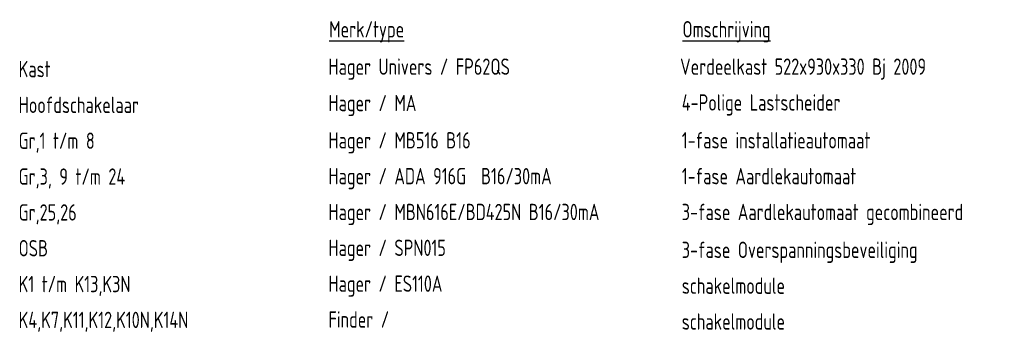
# Model space of a CAD drawing. Header units: millimetres. Extents: x -42616 to 81349, y -22301 to 100610.
# Tile 2 of 22: x -15950 to -10455, y 12027 to 13772. Entities that reach past the tile are written whole.
import ezdxf

# ---------------------------------------------------------------- set-up
doc = ezdxf.new("R2010")
doc.units = ezdxf.units.MM
doc.header["$LTSCALE"] = 100
doc.layers.add('EL$6----', color=7, linetype='Continuous')
doc.styles.add('2_5', font='iso.shx', dxfattribs={"height": 2.5})

msp = doc.modelspace()

# ---------------------------------------------------------------- texts
at = {"layer": 'EL$6----', "color": 1, "style": '2_5', "width": 0.8}
for s, height, p in [('%%UMerk/type', 91.126, (-14222.5, 13673.1)), ('%%UOmschrijving', 91.126, (-12250.6, 13673.1)), ('Kast', 91.13, (-15955.4, 13451)), ('Hager Univers / FP62QS', 91.126, (-14226.5, 13464.4)), ('Verdeelkast 522x930x330 Bj 2009', 91.126, (-12263.9, 13464.4)), ('Hager / MA ', 91.126, (-14226.5, 13261.5)), ('4-Polige Lastscheider', 91.126, (-12254.6, 13264.5)), ('Hoofdschakelaar', 91.126, (-15955.4, 13251)), ('Gr,1 t/m 8', 91.13, (-15955.4, 13051)), ('Hager / MB516 B16', 91.126, (-14226.5, 13053.3)), ('1-fase installatieautomaat', 91.126, (-12254.6, 13053.3)), ('Gr,3, 9 t/m 24', 91.126, (-15955.4, 12851)), ('Hager / ADA 916G  B16/30mA', 91.126, (-14226.5, 12853.3)), ('1-fase Aardlekautomaat', 91.126, (-12254.6, 12853.3)), ('Hager / MBN616E/BD425N B16/30mA', 91.126, (-14226.5, 12653.3)), ('3-fase Aardlekautomaat gecombineerd', 91.126, (-12254.6, 12653.3)), ('Gr,25,26', 91.13, (-15955.4, 12651)), ('OSB', 91.13, (-15955.4, 12451)), ('Hager / SPN015', 91.126, (-14226.5, 12453.3)), ('3-fase Overspanningsbeveiliging', 91.126, (-12254.6, 12442)), ('K1 t/m K13,K3N', 91.126, (-15955.4, 12251)), ('Hager / ES110A', 91.126, (-14226.5, 12253.3)), ('schakelmodule', 91.126, (-12254.6, 12242)), ('Finder / ', 91.13, (-14226.5, 12053.3)), ('K4,K7,K11,K12,K10N,K14N', 91.126, (-15955.4, 12051)), ('schakelmodule', 91.126, (-12254.6, 12042))]:
    msp.add_text(s, height=height, dxfattribs=at).set_placement(p)

doc.saveas('drawing.dxf')
